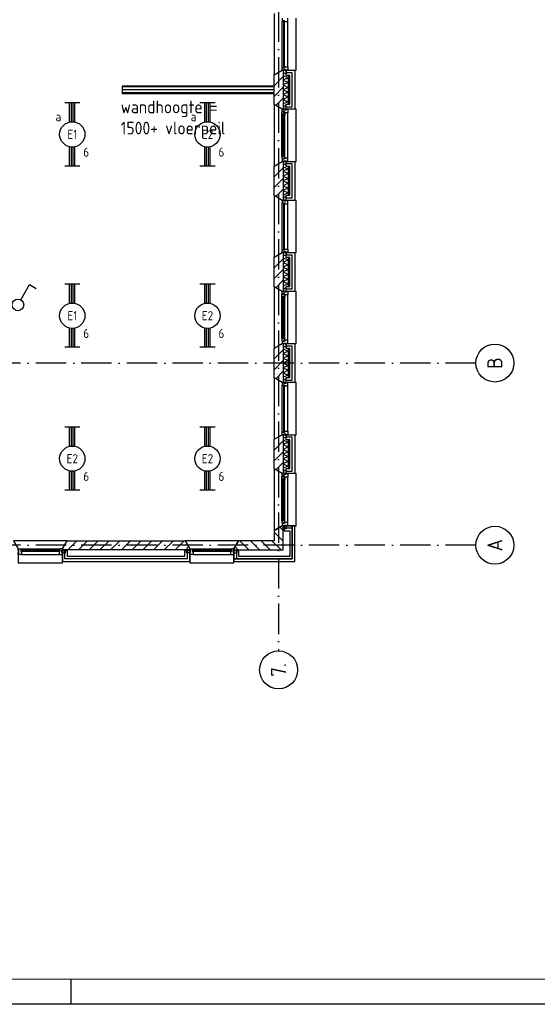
# Model space of a CAD drawing. Header units: millimetres. Extents: x 89505 to 240707, y 191 to 84291.
# Tile 22 of 50: x 185187 to 195419, y 191 to 19648. Entities that reach past the tile are written whole.
import ezdxf
from ezdxf.enums import TextEntityAlignment as Align

# ---------------------------------------------------------------- set-up
doc = ezdxf.new("R2010")
doc.units = ezdxf.units.MM
doc.header["$LTSCALE"] = 100
doc.linetypes.add('DASHDOT', pattern=[9, 6, -1.5, 0, -1.5])
doc.layers.get('0').update_dxf_attribs({"linetype": 'CONTINUOUS'})
for name, color, linetype in [('AL$7----_STRAMIEN', 1, 'DASHDOT'), ('AL21----_BUITENWAND', 4, 'CONTINUOUS'), ('AL21K---_ISOLATIE', 1, 'CONTINUOUS'), ('AL22----_BINNENWAND', 7, 'CONTINUOUS'), ('AL28----_KONSTRUKTIE', 3, 'CONTINUOUS'), ('AL31----_BUITENKOZ', 7, 'CONTINUOUS'), ('ALL-----_REFLIJNEN', 8, 'CONTINUOUS'), ('ALXA3---_VOLZWART', 14, 'CONTINUOUS'), ('ALXAB---_PREFABBETON', 1, 'CONTINUOUS'), ('BL$4----', 7, 'CONTINUOUS'), ('EB63101-_ATTRIB', 2, 'CONTINUOUS'), ('EL63101-_LICHT-ARM', 3, 'CONTINUOUS'), ('EL63102-_LICHT-SCH', 3, 'CONTINUOUS'), ('LIJN025', 10, 'CONTINUOUS'), ('LIJN050', 90, 'CONTINUOUS'), ('TEKST25', 10, 'CONTINUOUS'), ('TEKST35', 50, 'CONTINUOUS'), ('TEKST50', 90, 'CONTINUOUS')]:
    doc.layers.add(name, color=color, linetype=linetype)
doc.styles.add('1_8', font='ISO', dxfattribs={"height": 1.8})
doc.styles.add('ISO', font='ISO.shx')
doc.styles.add('NORATT', font='ISO.shx')
doc.styles.add('ROMAND', font='romand')
doc.styles.get("Standard").update_dxf_attribs({"font": 'iso.shx'})

# ---------------------------------------------------------------- blocks, each defined once
blk = doc.blocks.new('A0-GE')
at = {"layer": 'LIJN025'}
blk.add_line((955, 0), (955, 5), dxfattribs=at)
blk.add_lwpolyline([(1500, 841), (1500, 0), (0, 0), (0, 841)], close=True, dxfattribs=at)
at = {"layer": 'LIJN050', "const_width": 0.2}
blk.add_lwpolyline([(1495, 836), (25, 836), (25, 5), (1495, 5)], close=True, dxfattribs=at)
at = {"layer": 'TEKST25', "style": 'ROMAND', "width": 2.899115}
blk.add_attdef('STATUS', text='', height=2.5, dxfattribs=at).set_placement((1454, 71.5), (1493, 71.5), align=Align.FIT)
at = {"layer": 'TEKST25', "style": 'ISO'}
for tag, p in [('E', (1455.25, 66)), ('NAAM-E', (1466.75, 66)), ('DATUM-E', (1485, 66)), ('D', (1455.25, 61)), ('NAAM-D', (1466.75, 61)), ('DATUM-D', (1485, 61)), ('C', (1455.25, 56)), ('NAAM-C', (1466.75, 56)), ('DATUM-C', (1485, 56)), ('B', (1455.25, 51)), ('NAAM-B', (1466.75, 51)), ('DATUM-B', (1485, 51)), ('A', (1455.25, 46)), ('NAAM-A', (1466.75, 46)), ('DATUM-A', (1485, 46))]:
    blk.add_attdef(tag, text='', height=2.5, dxfattribs=at).set_placement(p, align=Align.CENTER)
for tag, p in [('DATUM', (1332.75, 36.25)), ('SCHAAL', (1368, 36.25)), ('GETEKEND', (1398.25, 36.25)), ('GECONTOL.', (1433, 36.25)), ('FORMAAT', (1463.25, 28.25))]:
    blk.add_attdef(tag, p, '', height=2.5, dxfattribs=at)
at = {"layer": 'TEKST35', "style": 'ISO'}
for tag, p in [('PROJECT', (1334.5, 72.5)), ('PLAATS', (1334.5, 63.5)), ('INSTALLATIE-REGEL1', (1334.5, 52.5)), ('INSTALLATIE-REGEL2', (1334.5, 43.5))]:
    blk.add_attdef(tag, p, '', height=4, dxfattribs=at)
blk.add_attdef('PROJ.NR.', text='', height=4, dxfattribs=at).set_placement((1481, 23), align=Align.CENTER)
at = {"layer": 'TEKST50', "style": 'ISO'}
blk.add_attdef('FILE-NAAM', text='', height=5, dxfattribs=at).set_placement((1473.5, 7.5), align=Align.CENTER)
blk = doc.blocks.new('EJ3T20')
at = {"color": 0}
for p, q in [((-6.25, -1.5), (-6.25, 1.5)), ((-6.25, 0.52), (-2.44, 0.52)), ((-6.25, 0.17), (-2.49, 0.17)), ((2.44, 0.52), (6.25, 0.52)), ((2.49, 0.17), (6.25, 0.17)), ((6.25, -1.5), (6.25, 1.5)), ((-6.25, -0.17), (-2.49, -0.17)), ((-6.25, -0.52), (-2.44, -0.52)), ((2.44, -0.52), (6.25, -0.52)), ((2.49, -0.17), (6.25, -0.17))]:
    blk.add_line(p, q, dxfattribs=at)
blk.add_circle((0, 0), 2.5, dxfattribs=at)
at = {"color": 6, "style": '1_8'}
for tag, flags, p in [('SCHAK', 8, (3.5, 2.75)), ('A_CODE', 8, (0, 0)), ('GROEP', 8, (-3.5, -2.75)), ('KAST', 9, (3.5, -2.75))]:
    blk.add_attdef(tag, text='', height=1.8, dxfattribs=dict(at, flags=flags)).set_placement(p, align=Align.MIDDLE)
blk = doc.blocks.new('ES3S1')
blk.add_lwpolyline([(0.58, 1), (2.31, 4), (3.61, 3.25)])
blk.add_circle((0, 0), 1.15)
at = {"style": '1_8'}
for tag, flags, p in [('SCHAK', 8, (3, 5.5)), ('KAST', 9, (-3, 0.5)), ('M_CODE', 9, (0, 0)), ('DOEL', 9, (-3, -2)), ('GROEP', 9, (-3, -4.5))]:
    blk.add_attdef(tag, text='', height=1.8, dxfattribs=dict(at, flags=flags)).set_placement(p, align=Align.MIDDLE_CENTER)
blk = doc.blocks.new('1011')
at = {"layer": 'AL$7----_STRAMIEN', "color": 7, "linetype": 'Continuous'}
blk.add_circle((-750, 0), 750, dxfattribs=at)
at = {"layer": 'AL$7----_STRAMIEN', "color": 3, "linetype": 'Continuous'}
blk.add_attdef('STR-NAAM', text='', height=600, rotation=360, dxfattribs=at).set_placement((-750, 0), align=Align.MIDDLE)
blk = doc.blocks.new('1010')
at = {"layer": 'AL$7----_STRAMIEN', "color": 7, "linetype": 'Continuous'}
blk.add_circle((0, 750), 750, dxfattribs=at)
at = {"layer": 'AL$7----_STRAMIEN', "color": 3, "linetype": 'Continuous'}
blk.add_attdef('STR-NAAM', text='', height=600, rotation=360, dxfattribs=at).set_placement((0, 750), align=Align.MIDDLE)

msp = doc.modelspace()

# ---------------------------------------------------------------- linework, layer by layer
at = {"layer": 'AL$7----_STRAMIEN', "color": 1}
for p, q in [((190305, 76516), (190305, 7175)), ((194205, 9263), (170205, 9263))]:
    msp.add_line(p, q, dxfattribs=at)
msp.add_lwpolyline([(194205, 12863), (184592, 12863)], dxfattribs=at)
at = {"layer": 'AL21----_BUITENWAND', "color": 8}
for p, q in [((190456, 18648), (190625, 18648)), ((190456, 18548), (190456, 18648)), ((190525, 18548), (190456, 18548)), ((190525, 17978), (190525, 18548)), ((190625, 18648), (190625, 17878)), ((190456, 17878), (190456, 17978)), ((190456, 17978), (190525, 17978)), ((190625, 17878), (190456, 17878)), ((190456, 16848), (190625, 16848)), ((190456, 16748), (190456, 16848)), ((190525, 16748), (190456, 16748)), ((190525, 16178), (190525, 16748)), ((190625, 16848), (190625, 16078)), ((190456, 16078), (190456, 16178)), ((190456, 16178), (190525, 16178)), ((190625, 16078), (190456, 16078)), ((190456, 15048), (190625, 15048)), ((190456, 14948), (190456, 15048)), ((190625, 15048), (190625, 14278)), ((190525, 14948), (190456, 14948)), ((190525, 14378), (190525, 14948)), ((190456, 14278), (190456, 14378)), ((190456, 14378), (190525, 14378)), ((190625, 14278), (190456, 14278)), ((190456, 13248), (190625, 13248)), ((190456, 13148), (190456, 13248)), ((190625, 13248), (190625, 12478)), ((190525, 13148), (190456, 13148)), ((190525, 12578), (190525, 13148)), ((190456, 12478), (190456, 12578)), ((190456, 12578), (190525, 12578)), ((190625, 12478), (190456, 12478)), ((190456, 11448), (190625, 11448)), ((190456, 11348), (190456, 11448)), ((190525, 11348), (190456, 11348)), ((190525, 10778), (190525, 11348)), ((190625, 11448), (190625, 10678)), ((190456, 10678), (190456, 10778)), ((190456, 10778), (190525, 10778)), ((190625, 10678), (190456, 10678)), ((190415, 9648), (190415, 9548)), ((190625, 9648), (190415, 9648)), ((190415, 9548), (190525, 9548)), ((190525, 9548), (190525, 9043)), ((190625, 8943), (190625, 9648)), ((186032, 9153), (186032, 8943)), ((186132, 9153), (186032, 9153)), ((186132, 9043), (186132, 9153)), ((188547, 9153), (188447, 9153)), ((188447, 9153), (188447, 9043)), ((188547, 8943), (188547, 9153)), ((189522, 9153), (189422, 9153)), ((189422, 9153), (189422, 8943)), ((189522, 9043), (189522, 9153)), ((188447, 9043), (186132, 9043)), ((190525, 9043), (189522, 9043)), ((186032, 8943), (188547, 8943)), ((189422, 8943), (190625, 8943))]:
    msp.add_line(p, q, dxfattribs=at)
at = {"layer": 'AL21K---_ISOLATIE', "color": 8, "linetype": 'Continuous'}
for p, q in [((190395, 18548), (190395, 17978)), ((190395, 18544), (190495, 18501)), ((190495, 18501), (190395, 18453)), ((190495, 18548), (190495, 17978)), ((190395, 18453), (190495, 18406)), ((190495, 18406), (190395, 18358)), ((190395, 18358), (190495, 18311)), ((190495, 18311), (190395, 18263)), ((190395, 18263), (190495, 18216)), ((190495, 18216), (190395, 18168)), ((190395, 18168), (190495, 18121)), ((190495, 18121), (190395, 18073)), ((190395, 18073), (190495, 18026)), ((190495, 18026), (190395, 17983)), ((190395, 16748), (190395, 16178)), ((190395, 16744), (190495, 16701)), ((190495, 16748), (190495, 16178)), ((190495, 16701), (190395, 16653)), ((190395, 16653), (190495, 16606)), ((190495, 16606), (190395, 16558)), ((190395, 16558), (190495, 16511)), ((190495, 16511), (190395, 16463)), ((190395, 16463), (190495, 16416)), ((190495, 16416), (190395, 16368)), ((190395, 16368), (190495, 16321)), ((190495, 16321), (190395, 16273)), ((190395, 16273), (190495, 16226)), ((190495, 16226), (190395, 16183)), ((190395, 14948), (190395, 14378)), ((190395, 14944), (190495, 14901)), ((190495, 14901), (190395, 14853)), ((190395, 14853), (190495, 14806)), ((190495, 14806), (190395, 14758)), ((190495, 14948), (190495, 14378)), ((190395, 14758), (190495, 14711)), ((190495, 14711), (190395, 14663)), ((190395, 14663), (190495, 14616)), ((190495, 14616), (190395, 14568)), ((190395, 14568), (190495, 14521)), ((190495, 14521), (190395, 14473)), ((190395, 14473), (190495, 14426)), ((190495, 14426), (190395, 14383)), ((190395, 13148), (190395, 12578)), ((190395, 13144), (190495, 13101)), ((190495, 13101), (190395, 13053)), ((190395, 13053), (190495, 13006)), ((190495, 13148), (190495, 12578)), ((190495, 13006), (190395, 12958)), ((190395, 12958), (190495, 12911)), ((190495, 12911), (190395, 12863)), ((190395, 12863), (190495, 12816)), ((190495, 12816), (190395, 12768)), ((190395, 12768), (190495, 12721)), ((190495, 12721), (190395, 12673)), ((190395, 12673), (190495, 12626)), ((190495, 12626), (190395, 12583)), ((190395, 11348), (190395, 10778)), ((190395, 11344), (190495, 11301)), ((190495, 11301), (190395, 11253)), ((190495, 11348), (190495, 10778)), ((190395, 11253), (190495, 11206)), ((190495, 11206), (190395, 11158)), ((190395, 11158), (190495, 11111)), ((190495, 11111), (190395, 11063)), ((190395, 11063), (190495, 11016)), ((190495, 11016), (190395, 10968)), ((190395, 10968), (190495, 10921)), ((190495, 10921), (190395, 10873)), ((190395, 10873), (190495, 10826)), ((190495, 10826), (190395, 10783))]:
    msp.add_line(p, q, dxfattribs=at)
at = {"layer": 'AL22----_BINNENWAND', "color": 8}
for p, q in [((190215, 18338), (187215, 18338)), ((187215, 18338), (187215, 18188)), ((187215, 18188), (190215, 18188))]:
    msp.add_line(p, q, dxfattribs=at)
at = {"layer": 'AL22----_BINNENWAND', "color": 8, "linetype": 'Continuous'}
for p, q in [((190215, 18323), (187215, 18323)), ((190215, 18203), (187215, 18203))]:
    msp.add_line(p, q, dxfattribs=at)
at = {"layer": 'AL28----_KONSTRUKTIE', "color": 8}
for p, q in [((190215, 18556), (190375, 18648)), ((190215, 17971), (190215, 18556)), ((190375, 18648), (190395, 18648)), ((190395, 18648), (190395, 17878)), ((190375, 17878), (190215, 17971)), ((190395, 17878), (190375, 17878)), ((190215, 16756), (190375, 16848)), ((190215, 16171), (190215, 16756)), ((190375, 16848), (190395, 16848)), ((190395, 16848), (190395, 16078)), ((190375, 16078), (190215, 16171)), ((190395, 16078), (190375, 16078)), ((190215, 14956), (190375, 15048)), ((190375, 15048), (190395, 15048)), ((190395, 15048), (190395, 14278)), ((190215, 14371), (190215, 14956)), ((190375, 14278), (190215, 14371)), ((190395, 14278), (190375, 14278)), ((190215, 13156), (190375, 13248)), ((190375, 13248), (190395, 13248)), ((190395, 13248), (190395, 12478)), ((190215, 12571), (190215, 13156)), ((190375, 12478), (190215, 12571)), ((190395, 12478), (190375, 12478)), ((190215, 11356), (190375, 11448)), ((190215, 10771), (190215, 11356)), ((190375, 11448), (190395, 11448)), ((190395, 11448), (190395, 10678)), ((190375, 10678), (190215, 10771)), ((190395, 10678), (190375, 10678)), ((186032, 9193), (186125, 9353)), ((186125, 9353), (188455, 9353)), ((188455, 9353), (188547, 9193)), ((186032, 9173), (186032, 9193)), ((188547, 9173), (186032, 9173)), ((188547, 9193), (188547, 9173))]:
    msp.add_line(p, q, dxfattribs=at)
at = {"layer": 'AL28----_KONSTRUKTIE', "color": 8, "linetype": 'Continuous'}
for p, q in [((190375, 9648), (190215, 9556)), ((190215, 9556), (190215, 9353)), ((190395, 9648), (190375, 9648)), ((190395, 9173), (190395, 9648)), ((189515, 9353), (189422, 9193)), ((190215, 9353), (189515, 9353)), ((189422, 9193), (189422, 9173)), ((189422, 9173), (190395, 9173))]:
    msp.add_line(p, q, dxfattribs=at)
at = {"layer": 'AL31----_BUITENKOZ', "color": 8}
for p, q in [((190215, 19771), (190215, 18556)), ((190655, 18648), (190655, 19678)), ((190375, 18698), (190375, 19628)), ((190489, 18715), (190489, 19611)), ((190215, 18556), (190375, 18648)), ((190375, 18648), (190655, 18648)), ((190400, 18587), (190400, 18658)), ((190400, 18658), (190456, 18658)), ((190456, 18587), (190400, 18587)), ((190456, 18658), (190456, 18587)), ((190215, 17971), (190215, 16756)), ((190375, 17878), (190215, 17971)), ((190400, 17939), (190400, 17868)), ((190456, 17939), (190400, 17939)), ((190456, 17868), (190456, 17939)), ((190372, 17822), (190376, 17824)), ((190372, 17779), (190372, 17822)), ((190413, 17779), (190372, 17779)), ((190372, 16948), (190372, 17779)), ((190374, 17762), (190374, 17779)), ((190374, 17779), (190388, 17779)), ((190388, 17762), (190374, 17762)), ((190375, 17834), (190375, 17878)), ((190375, 17878), (190400, 17878)), ((190655, 17878), (190375, 17878)), ((190411, 17834), (190375, 17834)), ((190376, 17831), (190406, 17831)), ((190376, 17824), (190376, 17831)), ((190388, 17779), (190388, 17762)), ((190400, 17878), (190400, 17868)), ((190400, 17868), (190456, 17868)), ((190400, 17868), (190456, 17868)), ((190406, 17831), (190406, 17809)), ((190406, 17809), (190411, 17809)), ((190411, 17828), (190411, 17834)), ((190426, 17828), (190411, 17828)), ((190411, 17817), (190426, 17817)), ((190411, 17809), (190411, 17817)), ((190413, 17762), (190413, 17779)), ((190426, 17764), (190413, 17762)), ((190426, 17811), (190426, 17828)), ((190426, 17817), (190426, 17811)), ((190489, 17811), (190426, 17811)), ((190426, 17811), (190426, 17764)), ((190426, 16963), (190426, 17764)), ((190456, 17878), (190489, 17878)), ((190456, 17868), (190456, 17878)), ((190489, 17878), (190489, 17811)), ((190489, 16915), (190489, 17811)), ((190655, 16848), (190655, 17878)), ((190372, 16948), (190372, 16905)), ((190413, 16948), (190372, 16948)), ((190374, 16965), (190374, 16948)), ((190388, 16965), (190374, 16965)), ((190374, 16948), (190388, 16948)), ((190388, 16948), (190388, 16965)), ((190413, 16965), (190413, 16948)), ((190426, 16963), (190413, 16965)), ((190426, 16915), (190426, 16963)), ((190215, 16756), (190375, 16848)), ((190372, 16905), (190376, 16903)), ((190375, 16892), (190375, 16848)), ((190411, 16892), (190375, 16892)), ((190375, 16848), (190400, 16848)), ((190375, 16848), (190655, 16848)), ((190376, 16903), (190376, 16896)), ((190376, 16896), (190406, 16896)), ((190400, 16787), (190400, 16858)), ((190400, 16858), (190456, 16858)), ((190400, 16858), (190456, 16858)), ((190400, 16848), (190400, 16858)), ((190456, 16787), (190400, 16787)), ((190406, 16918), (190411, 16918)), ((190406, 16896), (190406, 16918)), ((190411, 16918), (190411, 16910)), ((190411, 16910), (190426, 16910)), ((190411, 16898), (190411, 16892)), ((190426, 16898), (190411, 16898)), ((190426, 16915), (190426, 16898)), ((190489, 16915), (190426, 16915)), ((190426, 16910), (190426, 16915)), ((190456, 16858), (190456, 16787)), ((190456, 16858), (190456, 16848)), ((190456, 16848), (190489, 16848)), ((190489, 16848), (190489, 16915)), ((190215, 16171), (190215, 14956)), ((190375, 16078), (190215, 16171)), ((190655, 16078), (190375, 16078)), ((190375, 15098), (190375, 16028)), ((190400, 16139), (190400, 16068)), ((190456, 16139), (190400, 16139)), ((190400, 16068), (190456, 16068)), ((190456, 16068), (190456, 16139)), ((190489, 15115), (190489, 16011)), ((190655, 15048), (190655, 16078)), ((190215, 14956), (190375, 15048)), ((190375, 15048), (190655, 15048)), ((190400, 14987), (190400, 15058)), ((190400, 15058), (190456, 15058)), ((190456, 14987), (190400, 14987)), ((190456, 15058), (190456, 14987)), ((190215, 14371), (190215, 13156)), ((190375, 14278), (190215, 14371)), ((190372, 14222), (190376, 14224)), ((190372, 14179), (190372, 14222)), ((190375, 14234), (190375, 14278)), ((190375, 14278), (190400, 14278)), ((190655, 14278), (190375, 14278)), ((190411, 14234), (190375, 14234)), ((190376, 14231), (190406, 14231)), ((190376, 14224), (190376, 14231)), ((190400, 14339), (190400, 14268)), ((190456, 14339), (190400, 14339)), ((190400, 14278), (190400, 14268)), ((190400, 14268), (190456, 14268)), ((190400, 14268), (190456, 14268)), ((190406, 14231), (190406, 14209)), ((190406, 14209), (190411, 14209)), ((190411, 14228), (190411, 14234)), ((190426, 14228), (190411, 14228)), ((190411, 14217), (190426, 14217)), ((190411, 14209), (190411, 14217)), ((190426, 14211), (190426, 14228)), ((190426, 14217), (190426, 14211)), ((190489, 14211), (190426, 14211)), ((190426, 14211), (190426, 14164)), ((190456, 14268), (190456, 14339)), ((190456, 14278), (190489, 14278)), ((190456, 14268), (190456, 14278)), ((190489, 14278), (190489, 14211)), ((190489, 13315), (190489, 14211)), ((190655, 13248), (190655, 14278)), ((190413, 14179), (190372, 14179)), ((190372, 13348), (190372, 14179)), ((190374, 14162), (190374, 14179)), ((190374, 14179), (190388, 14179)), ((190388, 14162), (190374, 14162)), ((190388, 14179), (190388, 14162)), ((190413, 14162), (190413, 14179)), ((190426, 14164), (190413, 14162)), ((190426, 13363), (190426, 14164)), ((190215, 13156), (190375, 13248)), ((190372, 13348), (190372, 13305)), ((190413, 13348), (190372, 13348)), ((190372, 13305), (190376, 13303)), ((190374, 13365), (190374, 13348)), ((190388, 13365), (190374, 13365)), ((190374, 13348), (190388, 13348)), ((190375, 13292), (190375, 13248)), ((190411, 13292), (190375, 13292)), ((190375, 13248), (190400, 13248)), ((190375, 13248), (190655, 13248)), ((190376, 13303), (190376, 13296)), ((190376, 13296), (190406, 13296)), ((190388, 13348), (190388, 13365)), ((190400, 13187), (190400, 13258)), ((190400, 13258), (190456, 13258)), ((190400, 13258), (190456, 13258)), ((190400, 13248), (190400, 13258)), ((190406, 13318), (190411, 13318)), ((190406, 13296), (190406, 13318)), ((190411, 13318), (190411, 13310)), ((190411, 13310), (190426, 13310)), ((190411, 13298), (190411, 13292)), ((190426, 13298), (190411, 13298)), ((190413, 13365), (190413, 13348)), ((190426, 13363), (190413, 13365)), ((190426, 13315), (190426, 13363)), ((190426, 13315), (190426, 13298)), ((190489, 13315), (190426, 13315)), ((190426, 13310), (190426, 13315)), ((190456, 13258), (190456, 13187)), ((190456, 13258), (190456, 13248)), ((190456, 13248), (190489, 13248)), ((190489, 13248), (190489, 13315)), ((190456, 13187), (190400, 13187)), ((190215, 12571), (190215, 11356)), ((190375, 12478), (190215, 12571)), ((190655, 12478), (190375, 12478)), ((190400, 12539), (190400, 12468)), ((190456, 12539), (190400, 12539)), ((190400, 12468), (190456, 12468)), ((190456, 12468), (190456, 12539)), ((190655, 11448), (190655, 12478)), ((190375, 11498), (190375, 12428)), ((190489, 11515), (190489, 12411)), ((190215, 11356), (190375, 11448)), ((190375, 11448), (190655, 11448)), ((190400, 11387), (190400, 11458)), ((190400, 11458), (190456, 11458)), ((190456, 11387), (190400, 11387)), ((190456, 11458), (190456, 11387))]:
    msp.add_line(p, q, dxfattribs=at)
at = {"layer": 'AL31----_BUITENKOZ', "color": 8, "linetype": 'Continuous'}
for p, q in [((190375, 19678), (190375, 19628)), ((190489, 19611), (190489, 19678)), ((190375, 19628), (190426, 19628)), ((190375, 19628), (190375, 19628)), ((190401, 19623), (190401, 18703)), ((190422, 19623), (190401, 19623)), ((190422, 18703), (190422, 19623)), ((190426, 19628), (190426, 19611)), ((190426, 19611), (190489, 19611)), ((190489, 19611), (190489, 19611)), ((190489, 19611), (190489, 19611)), ((190489, 19611), (190489, 19611)), ((190489, 19611), (190489, 19611)), ((190375, 18648), (190375, 18698)), ((190375, 18698), (190426, 18698)), ((190375, 18698), (190375, 18698)), ((190401, 18703), (190422, 18703)), ((190426, 18715), (190489, 18715)), ((190426, 18698), (190426, 18715)), ((190489, 18715), (190489, 18648)), ((190489, 18715), (190489, 18715)), ((190489, 18715), (190489, 18715)), ((190489, 18715), (190489, 18715)), ((190489, 18715), (190489, 18715)), ((190400, 18648), (190375, 18648)), ((190400, 18658), (190400, 18648)), ((190456, 18658), (190400, 18658)), ((190400, 18648), (190400, 18648)), ((190456, 18648), (190456, 18658)), ((190489, 18648), (190456, 18648)), ((190390, 17777), (190390, 16950)), ((190411, 17777), (190390, 17777)), ((190411, 16950), (190411, 17777)), ((190390, 16950), (190411, 16950)), ((190375, 16078), (190375, 16028)), ((190400, 16078), (190375, 16078)), ((190375, 16028), (190426, 16028)), ((190375, 16028), (190375, 16028)), ((190400, 16078), (190400, 16078)), ((190400, 16068), (190400, 16078)), ((190456, 16068), (190400, 16068)), ((190401, 16023), (190401, 15103)), ((190422, 16023), (190401, 16023)), ((190422, 15103), (190422, 16023)), ((190426, 16028), (190426, 16011)), ((190426, 16011), (190489, 16011)), ((190456, 16078), (190456, 16068)), ((190489, 16078), (190456, 16078)), ((190489, 16011), (190489, 16078)), ((190489, 16011), (190489, 16011)), ((190489, 16011), (190489, 16011)), ((190489, 16011), (190489, 16011)), ((190489, 16011), (190489, 16011)), ((190375, 15048), (190375, 15098)), ((190375, 15098), (190426, 15098)), ((190375, 15098), (190375, 15098)), ((190400, 15048), (190375, 15048)), ((190400, 15058), (190400, 15048)), ((190456, 15058), (190400, 15058)), ((190400, 15048), (190400, 15048)), ((190401, 15103), (190422, 15103)), ((190426, 15115), (190489, 15115)), ((190426, 15098), (190426, 15115)), ((190456, 15048), (190456, 15058)), ((190489, 15048), (190456, 15048)), ((190489, 15115), (190489, 15048)), ((190489, 15115), (190489, 15115)), ((190489, 15115), (190489, 15115)), ((190489, 15115), (190489, 15115)), ((190489, 15115), (190489, 15115)), ((190390, 14177), (190390, 13350)), ((190411, 14177), (190390, 14177)), ((190411, 13350), (190411, 14177)), ((190390, 13350), (190411, 13350)), ((190375, 12478), (190375, 12428)), ((190400, 12478), (190375, 12478)), ((190400, 12478), (190400, 12478)), ((190400, 12468), (190400, 12478)), ((190456, 12468), (190400, 12468)), ((190456, 12478), (190456, 12468)), ((190489, 12478), (190456, 12478)), ((190489, 12411), (190489, 12478)), ((190375, 12428), (190426, 12428)), ((190375, 12428), (190375, 12428)), ((190401, 12423), (190401, 11503)), ((190422, 12423), (190401, 12423)), ((190422, 11503), (190422, 12423)), ((190426, 12428), (190426, 12411)), ((190426, 12411), (190489, 12411)), ((190489, 12411), (190489, 12411)), ((190489, 12411), (190489, 12411)), ((190489, 12411), (190489, 12411)), ((190489, 12411), (190489, 12411)), ((190375, 11448), (190375, 11498)), ((190375, 11498), (190426, 11498)), ((190375, 11498), (190375, 11498)), ((190401, 11503), (190422, 11503)), ((190426, 11515), (190489, 11515)), ((190426, 11498), (190426, 11515)), ((190489, 11515), (190489, 11448)), ((190489, 11515), (190489, 11515)), ((190489, 11515), (190489, 11515)), ((190489, 11515), (190489, 11515)), ((190489, 11515), (190489, 11515)), ((190400, 11448), (190375, 11448)), ((190400, 11458), (190400, 11448)), ((190456, 11458), (190400, 11458)), ((190400, 11448), (190400, 11448)), ((190456, 11448), (190456, 11458)), ((190489, 11448), (190456, 11448))]:
    msp.add_line(p, q, dxfattribs=at)
at = {"layer": 'AL31----_BUITENKOZ', "color": 8}
for points in [[(190375, 10678), (190215, 10771), (190215, 9556), (190375, 9648), (190655, 9648), (190655, 10678)], [(190400, 10668), (190456, 10668), (190456, 10739), (190400, 10739)], [(190372, 10622), (190376, 10624), (190376, 10631), (190406, 10631), (190406, 10609), (190411, 10609), (190411, 10617), (190426, 10617), (190426, 10611), (190426, 10564), (190413, 10562), (190413, 10579), (190372, 10579)], [(190374, 10579), (190388, 10579), (190388, 10562), (190374, 10562)], [(190375, 10678), (190400, 10678), (190400, 10668), (190456, 10668), (190456, 10678), (190489, 10678), (190489, 10611), (190426, 10611), (190426, 10628), (190411, 10628), (190411, 10634), (190375, 10634)], [(190372, 9705), (190376, 9703), (190376, 9696), (190406, 9696), (190406, 9718), (190411, 9718), (190411, 9710), (190426, 9710), (190426, 9715), (190426, 9763), (190413, 9765), (190413, 9748), (190372, 9748)], [(190374, 9748), (190388, 9748), (190388, 9765), (190374, 9765)], [(190375, 9648), (190400, 9648), (190400, 9658), (190456, 9658), (190456, 9648), (190489, 9648), (190489, 9715), (190426, 9715), (190426, 9698), (190411, 9698), (190411, 9692), (190375, 9692)], [(190400, 9658), (190456, 9658), (190456, 9587), (190400, 9587)], [(186032, 9193), (186125, 9353), (185065, 9353), (185157, 9193), (185157, 8913), (186032, 8913)], [(189422, 9193), (189515, 9353), (188455, 9353), (188547, 9193), (188547, 8913), (189422, 8913)], [(186022, 9168), (186022, 9112), (186093, 9112), (186093, 9168)], [(188557, 9168), (188557, 9112), (188486, 9112), (188486, 9168)], [(189412, 9168), (189412, 9112), (189483, 9112), (189483, 9168)]]:
    msp.add_lwpolyline(points, close=True, dxfattribs=at)
for points in [[(190372, 9748), (190372, 10579)], [(190426, 9763), (190426, 10564)], [(190489, 9715), (190489, 10611)], [(185207, 9193), (185982, 9193)], [(188597, 9193), (189372, 9193)], [(185224, 9079), (185965, 9079)], [(188614, 9079), (189355, 9079)]]:
    msp.add_lwpolyline(points, dxfattribs=at)
at = {"layer": 'AL31----_BUITENKOZ', "color": 8, "linetype": 'Continuous'}
for points in [[(190390, 9750), (190411, 9750), (190411, 10577), (190390, 10577)], [(185207, 9193), (185207, 9193), (185207, 9142), (185224, 9142), (185224, 9079), (185224, 9079), (185224, 9079), (185224, 9079), (185224, 9079), (185157, 9079), (185157, 9112), (185167, 9112), (185167, 9168), (185157, 9168), (185157, 9168), (185157, 9193)], [(185212, 9167), (185212, 9146), (185977, 9146), (185977, 9167)], [(185982, 9193), (185982, 9193), (185982, 9142), (185965, 9142), (185965, 9079), (185965, 9079), (185965, 9079), (185965, 9079), (185965, 9079), (186032, 9079), (186032, 9112), (186022, 9112), (186022, 9168), (186032, 9168), (186032, 9168), (186032, 9193)], [(188597, 9193), (188597, 9193), (188597, 9142), (188614, 9142), (188614, 9079), (188614, 9079), (188614, 9079), (188614, 9079), (188614, 9079), (188547, 9079), (188547, 9112), (188557, 9112), (188557, 9168), (188547, 9168), (188547, 9168), (188547, 9193)], [(188602, 9167), (188602, 9146), (189367, 9146), (189367, 9167)], [(189372, 9193), (189372, 9193), (189372, 9142), (189355, 9142), (189355, 9079), (189355, 9079), (189355, 9079), (189355, 9079), (189355, 9079), (189422, 9079), (189422, 9112), (189412, 9112), (189412, 9168), (189422, 9168), (189422, 9168), (189422, 9193)]]:
    msp.add_lwpolyline(points, close=True, dxfattribs=at)
at = {"layer": 'ALL-----_REFLIJNEN', "color": 8, "linetype": 'Continuous'}
for p, q in [((190575, 18598), (190456, 18598)), ((190575, 17928), (190575, 18598)), ((190215, 18263), (187215, 18263)), ((190456, 17928), (190575, 17928)), ((190575, 16798), (190456, 16798)), ((190575, 16128), (190575, 16798)), ((190456, 16128), (190575, 16128)), ((190575, 14998), (190456, 14998)), ((190575, 14328), (190575, 14998)), ((190456, 14328), (190575, 14328)), ((190575, 13198), (190456, 13198)), ((190575, 12528), (190575, 13198)), ((190456, 12528), (190575, 12528)), ((190575, 11398), (190456, 11398)), ((190575, 10728), (190575, 11398)), ((190456, 10728), (190575, 10728)), ((190575, 8993), (190575, 9648)), ((190575, 9648), (190575, 8993)), ((189422, 8993), (190575, 8993)), ((190575, 8993), (189422, 8993))]:
    msp.add_line(p, q, dxfattribs=at)
at = {"layer": 'ALXA3---_VOLZWART', "color": 8}
for p, q in [((190575, 18598), (190456, 18598)), ((190575, 17928), (190575, 18598)), ((190456, 17928), (190575, 17928)), ((190575, 16798), (190456, 16798)), ((190575, 16128), (190575, 16798)), ((190456, 16128), (190575, 16128)), ((190575, 14998), (190456, 14998)), ((190575, 14328), (190575, 14998)), ((190456, 14328), (190575, 14328)), ((190575, 13198), (190456, 13198)), ((190575, 12528), (190575, 13198)), ((190456, 12528), (190575, 12528)), ((190575, 11398), (190456, 11398)), ((190575, 10728), (190575, 11398)), ((190456, 10728), (190575, 10728)), ((190575, 9598), (190415, 9598)), ((190575, 8993), (190575, 9598)), ((186082, 8993), (186082, 9153)), ((188497, 9153), (188497, 8993)), ((189472, 9153), (189472, 8993)), ((188497, 8993), (186082, 8993)), ((189472, 8993), (190575, 8993))]:
    msp.add_line(p, q, dxfattribs=at)
at = {"layer": 'ALXAB---_PREFABBETON', "color": 8}
for p, q in [((190395, 18524), (190215, 18344)), ((190395, 18312), (190215, 18132)), ((190395, 18100), (190248, 17952)), ((190395, 17887), (190386, 17878)), ((190395, 16724), (190215, 16544)), ((190395, 16512), (190215, 16332)), ((190395, 16300), (190248, 16152)), ((190395, 16087), (190386, 16078)), ((190395, 14924), (190215, 14744)), ((190395, 14712), (190215, 14532)), ((190395, 14500), (190248, 14352)), ((190395, 14287), (190386, 14278)), ((190395, 13124), (190215, 12944)), ((190395, 12912), (190215, 12732)), ((190395, 12700), (190248, 12552)), ((190395, 12487), (190386, 12478)), ((190395, 11324), (190215, 11144)), ((190395, 11112), (190215, 10932)), ((190395, 10900), (190248, 10752)), ((190395, 10687), (190386, 10678)), ((190329, 9622), (190395, 9556)), ((186316, 9353), (186136, 9173)), ((186529, 9353), (186349, 9173)), ((186741, 9353), (186561, 9173)), ((186953, 9353), (186773, 9173)), ((187165, 9353), (186985, 9173)), ((187377, 9353), (187197, 9173)), ((187589, 9353), (187409, 9173)), ((187801, 9353), (187621, 9173)), ((188013, 9353), (187833, 9173)), ((188226, 9353), (188046, 9173)), ((188438, 9353), (188258, 9173)), ((189537, 9353), (189717, 9173)), ((189749, 9353), (189929, 9173)), ((189961, 9353), (190141, 9173)), ((190173, 9353), (190353, 9173)), ((190215, 9523), (190395, 9343)), ((188526, 9230), (188470, 9173)), ((189445, 9233), (189505, 9173))]:
    msp.add_line(p, q, dxfattribs=at)

# ---------------------------------------------------------------- block references
at = {"xscale": 100, "yscale": 100, "zscale": 100}
msp.add_blockref('A0-GE', (90707, 191), dxfattribs=at)
at = {"layer": 'AL$7----_STRAMIEN', "xscale": 0.5, "yscale": 0.5, "zscale": 0.5, "rotation": 90}
for name, p, values in [('1010', (194955, 12863), {'STR-NAAM': 'B'}), ('1010', (194955, 9263), {'STR-NAAM': 'A'}), ('1011', (190305, 7175), {'STR-NAAM': '7.'})]:
    msp.add_blockref(name, p, dxfattribs=at).add_auto_attribs(values)
at = {"layer": 'EL63101-_LICHT-ARM'}
ref = msp.add_blockref('EJ3T20', (186227, 17382, 3500), dxfattribs=dict(at, xscale=100, yscale=100, zscale=100, rotation=90))
ref.add_attrib('A_CODE', 'E1', dxfattribs={"layer": 'EB63101-_ATTRIB', "color": 1, "height": 180, "style": '1_8', "flags": 8}).set_placement((186227, 17382, 3500), align=Align.MIDDLE)
ref.add_attrib('GROEP', '6', dxfattribs={"layer": 'EB63101-_ATTRIB', "color": 1, "height": 180, "style": '1_8', "flags": 8}).set_placement((186502, 17032, 3500), align=Align.MIDDLE)
ref.add_attrib('SCHAK', 'a', dxfattribs={"layer": 'EB63101-_ATTRIB', "color": 1, "height": 180, "style": '1_8', "flags": 8}).set_placement((185952, 17732, 3500), align=Align.MIDDLE)
ref = msp.add_blockref('EJ3T20', (188899, 17382, 3500), dxfattribs=dict(at, xscale=100, yscale=100, zscale=100, rotation=90))
ref.add_attrib('A_CODE', 'E2', dxfattribs={"layer": 'EB63101-_ATTRIB', "color": 1, "height": 180, "style": '1_8', "flags": 8}).set_placement((188899, 17382, 3500), align=Align.MIDDLE)
ref.add_attrib('GROEP', '6', dxfattribs={"layer": 'EB63101-_ATTRIB', "color": 1, "height": 180, "style": '1_8', "flags": 8}).set_placement((189174, 17032, 3500), align=Align.MIDDLE)
ref.add_attrib('SCHAK', 'a', dxfattribs={"layer": 'EB63101-_ATTRIB', "color": 1, "height": 180, "style": '1_8', "flags": 8}).set_placement((188624, 17732, 3500), align=Align.MIDDLE)
ref = msp.add_blockref('EJ3T20', (186227, 13799, 3500), dxfattribs=dict(at, xscale=100, yscale=100, zscale=100, rotation=90))
ref.add_attrib('A_CODE', 'E1', dxfattribs={"layer": 'EB63101-_ATTRIB', "color": 1, "height": 180, "style": '1_8', "flags": 8}).set_placement((186227, 13799, 3500), align=Align.MIDDLE)
ref.add_attrib('GROEP', '6', dxfattribs={"layer": 'EB63101-_ATTRIB', "color": 1, "height": 180, "style": '1_8', "flags": 8}).set_placement((186502, 13449, 3500), align=Align.MIDDLE)
ref = msp.add_blockref('EJ3T20', (188899, 13799, 3500), dxfattribs=dict(at, xscale=100, yscale=100, zscale=100, rotation=90))
ref.add_attrib('A_CODE', 'E2', dxfattribs={"layer": 'EB63101-_ATTRIB', "color": 1, "height": 180, "style": 'NORATT', "flags": 8}).set_placement((188899, 13799, 3500), align=Align.MIDDLE)
ref.add_attrib('GROEP', '6', dxfattribs={"layer": 'EB63101-_ATTRIB', "color": 1, "height": 180, "style": 'NORATT', "flags": 8}).set_placement((189174, 13449, 3500), align=Align.MIDDLE)
ref = msp.add_blockref('EJ3T20', (186227, 10974, 3500), dxfattribs=dict(at, xscale=100, yscale=100, zscale=100, rotation=90))
ref.add_attrib('A_CODE', 'E2', dxfattribs={"layer": 'EB63101-_ATTRIB', "color": 1, "height": 180, "style": 'NORATT', "flags": 8}).set_placement((186227, 10974, 3500), align=Align.MIDDLE)
ref.add_attrib('GROEP', '6', dxfattribs={"layer": 'EB63101-_ATTRIB', "color": 1, "height": 180, "style": 'NORATT', "flags": 8}).set_placement((186502, 10624, 3500), align=Align.MIDDLE)
ref = msp.add_blockref('EJ3T20', (188899, 10974, 3500), dxfattribs=dict(at, xscale=100, yscale=100, zscale=100, rotation=90))
ref.add_attrib('A_CODE', 'E2', dxfattribs={"layer": 'EB63101-_ATTRIB', "color": 1, "height": 180, "style": 'NORATT', "flags": 8}).set_placement((188899, 10974, 3500), align=Align.MIDDLE)
ref.add_attrib('GROEP', '6', dxfattribs={"layer": 'EB63101-_ATTRIB', "color": 1, "height": 180, "style": 'NORATT', "flags": 8}).set_placement((189174, 10624, 3500), align=Align.MIDDLE)
at = {"layer": 'EL63102-_LICHT-SCH', "xscale": 100, "yscale": 100, "zscale": 100}
msp.add_blockref('ES3S1', (185152, 14013, 1050), dxfattribs=at)

# ---------------------------------------------------------------- texts
at = {"layer": 'BL$4----', "color": 8}
for s, p in [('wandhoogte =', (187184, 17799)), ('1500+ vloerpeil', (187184, 17382))]:
    msp.add_text(s, height=250, dxfattribs=at).set_placement(p)

doc.saveas('drawing.dxf')
